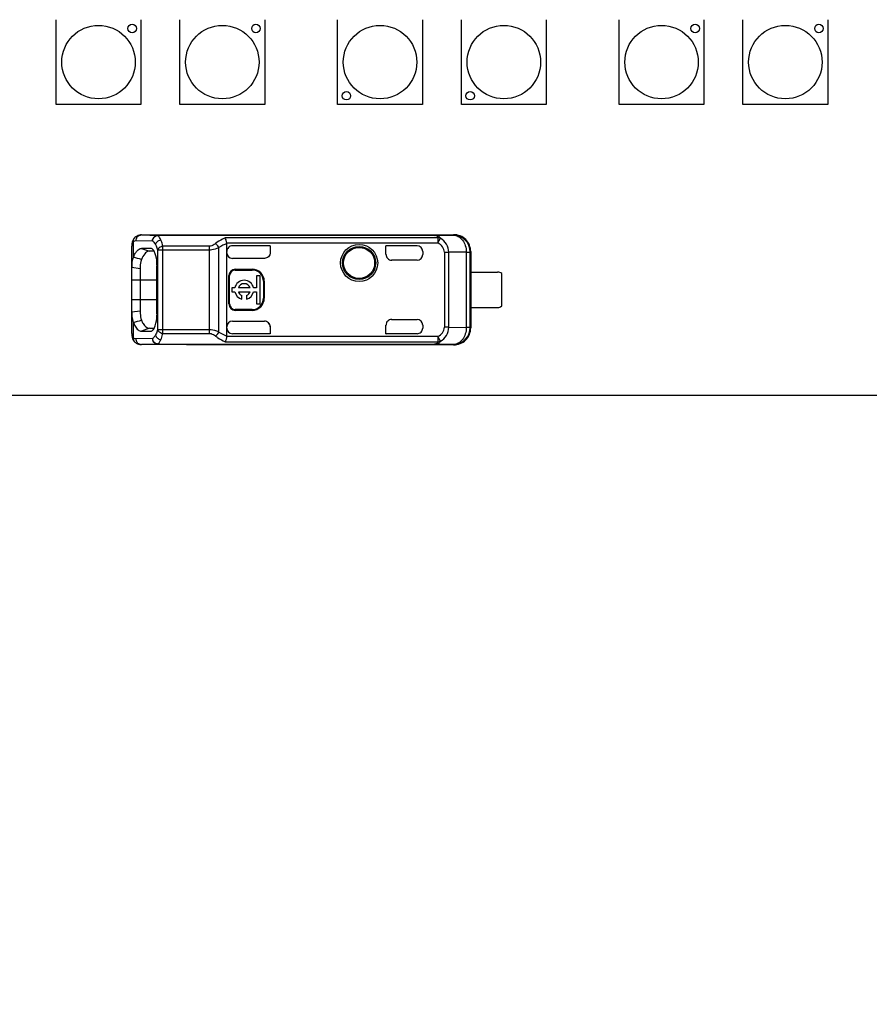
# Model space of a CAD drawing. Header units: millimetres. Extents: x 0 to 210, y 0 to 297.
# Tile 4 of 58: x 70 to 78, y 140 to 148. Entities that reach past the tile are written whole.
import ezdxf
from ezdxf.enums import TextEntityAlignment as Align

# ---------------------------------------------------------------- set-up
doc = ezdxf.new("R2010")
doc.units = ezdxf.units.MM
doc.header["$LTSCALE"] = 19.36
doc.layers.get('0').update_dxf_attribs({"linetype": 'CONTINUOUS'})
doc.layers.add('Z_DIM_2D', color=7, linetype='CONTINUOUS')
doc.styles.add('TEXTSTYLE_3', font='helveticaneueltw1g-ltcn.otf')
doc.dimstyles.new('DIMSTYLE_3', dxfattribs={"dimtxt": 2.1, "dimasz": 3.5, "dimexe": 1.5, "dimexo": 0, "dimgap": 0.525, "dimtad": 1, "dimdec": 3, "dimlfac": 4, "dimdsep": 46, "dimtxsty": 'TEXTSTYLE_3', "dimblk": '_FILLED', "dimblk1": '_FILLED', "dimblk2": '_FILLED', "dimcen": 0.09, "dimclrt": 5, "dimadec": 0, "dimazin": 0, "dimtp": 0.1, "dimtm": 0.1, "dimtfac": 1, "dimtdec": 3, "dimtofl": 0, "dimtmove": 0, "dimatfit": 3, "dimldrblk": '_FILLED', "dimfxl": 0, "dimtolj": 1, "dimarcsym": 0})

# ---------------------------------------------------------------- blocks, each defined once
blk = doc.blocks.new('*D5')
at = {"layer": 'Z_DIM_2D', "color": 2, "linetype": 'Continuous'}
for p, q in [((83.9573, 145.7013), (83.9573, 154.3595)), ((85.0323, 145.7013), (85.0323, 154.3595)), ((84.4948, 152.8595), (74.8101, 152.8595)), ((83.9573, 152.8595), (84.4948, 152.8595)), ((85.0323, 152.8595), (84.4948, 152.8595))]:
    blk.add_line(p, q, dxfattribs=at)
at = {"layer": 'Z_DIM_2D', "color": 5, "linetype": 'Continuous', "style": 'TEXTSTYLE_3'}
for s, p in [(' (6x)', (82.8418, 153.3845)), ('4.3', (78.3362, 153.3845))]:
    blk.add_text(s, height=2.1, dxfattribs=at).set_placement(p, align=Align.RIGHT)
blk = doc.blocks.new('_FILLED')
at = {"color": 0, "linetype": 'ByBlock'}
blk.add_solid([(0, 0), (-1, 0.125), (-1, -0.125)], dxfattribs=at)
blk = doc.blocks.new('_NONE')
blk = doc.blocks.new('*D6')
at = {"layer": 'Z_DIM_2D', "color": 2, "linetype": 'Continuous'}
for p, q in [((83.9573, 145.7013), (82.0405, 145.7013)), ((83.5405, 145.7013), (83.5405, 145.3513)), ((83.5405, 145.0013), (83.5405, 145.3513)), ((83.5405, 145.3513), (83.5405, 140.0687))]:
    blk.add_line(p, q, dxfattribs=at)
at = {"layer": 'Z_DIM_2D', "color": 5, "linetype": 'Continuous', "style": 'TEXTSTYLE_3'}
blk.add_text('2.8', height=2.1, rotation=90, dxfattribs=at).set_placement((83.0155, 143.5949), align=Align.RIGHT)

msp = doc.modelspace()

# ---------------------------------------------------------------- linework, layer by layer
at = {"color": 7, "linetype": 'Continuous'}
for p, q in [((70.55153, 147.5763), (70.55153, 148.3263)), ((71.30178, 148.3263), (71.30178, 147.5763)), ((71.64706, 147.5763), (71.64706, 148.3263)), ((72.39731, 148.3263), (72.39731, 147.5763)), ((73.04216, 147.5763), (73.04216, 148.3263)), ((73.79241, 148.3263), (73.79241, 147.5763)), ((74.13769, 147.5763), (74.13769, 148.3263)), ((74.88794, 148.3263), (74.88794, 147.5763)), ((75.53329, 147.5763), (75.53329, 148.3263)), ((76.28354, 148.3263), (76.28354, 147.5763)), ((76.62882, 147.5763), (76.62882, 148.3263)), ((77.37907, 148.3263), (77.37907, 147.5763)), ((71.30153, 147.57605), (70.55153, 147.57605)), ((72.39706, 147.57605), (71.64706, 147.57605)), ((73.79241, 147.57605), (73.04241, 147.57605)), ((74.88794, 147.57605), (74.13794, 147.57605)), ((76.28329, 147.57605), (75.53329, 147.57605)), ((77.37882, 147.57605), (76.62882, 147.57605)), ((71.24819, 146.39949), (71.24826, 146.39956)), ((71.30537, 146.42264), (71.30477, 146.42264)), ((71.30537, 146.42264), (71.70727, 146.42264)), ((73.89782, 146.41915), (71.45073, 146.41915)), ((71.70558, 146.42264), (71.70727, 146.42264)), ((71.70726, 146.42505), (74.0688, 146.42505)), ((71.21994, 146.33155), (71.21977, 146.3237)), ((71.21977, 145.55149), (71.21977, 146.32367)), ((71.22128, 146.34598), (71.21994, 146.33155)), ((71.38806, 146.30319), (71.30607, 146.30387)), ((71.3939, 146.30215), (71.38811, 146.30339)), ((72.06143, 145.52811), (72.06143, 146.347)), ((72.44411, 146.3263), (72.11151, 146.3263)), ((72.44477, 146.32643), (72.44411, 146.3263)), ((72.44411, 146.3263), (72.44411, 146.26382)), ((73.46977, 146.25005), (73.46977, 146.32643)), ((73.47042, 146.3263), (73.46977, 146.32643)), ((73.74477, 146.3263), (73.47042, 146.3263)), ((71.41832, 146.2779), (71.37674, 146.27827)), ((72.39474, 146.21509), (72.11143, 146.21509)), ((72.42948, 146.22907), (72.43013, 146.22973)), ((72.44411, 146.26382), (72.44477, 146.26511)), ((73.79477, 146.27643), (73.79477, 146.25005)), ((74.21561, 145.60421), (74.21561, 146.2709)), ((74.21977, 146.27506), (74.21977, 145.60005)), ((71.2198, 146.13673), (71.29475, 146.12653)), ((71.29471, 146.12653), (71.29462, 145.74861)), ((71.44377, 145.72499), (71.44377, 146.15001)), ((73.74477, 146.20005), (73.51977, 146.20005)), ((72.07982, 145.81255), (72.07982, 146.06255)), ((72.08643, 145.81255), (72.08643, 146.06255)), ((72.13643, 146.11917), (72.28643, 146.11917)), ((72.13643, 146.11255), (72.28643, 146.11255)), ((72.32351, 146.06105), (72.32351, 145.95412)), ((72.35664, 146.06105), (72.32351, 146.06105)), ((72.35664, 145.81405), (72.35664, 146.06105)), ((74.21922, 146.0938), (74.45727, 146.0938)), ((74.49477, 145.7938), (74.49477, 146.0813)), ((72.10664, 145.95412), (72.10664, 145.92099)), ((72.13255, 145.95412), (72.10664, 145.95412)), ((72.26686, 145.95412), (72.1636, 145.95412)), ((72.32351, 145.95412), (72.29791, 145.95412)), ((72.38643, 146.01255), (72.38643, 145.86255)), ((72.39304, 146.01255), (72.39304, 145.86255)), ((72.10664, 145.92099), (72.13255, 145.92099)), ((72.1636, 145.92099), (72.26686, 145.92099)), ((72.19454, 145.85581), (72.19454, 145.88762)), ((72.23592, 145.88762), (72.23592, 145.85581)), ((72.29791, 145.92099), (72.32351, 145.92099)), ((72.32351, 145.92099), (72.32351, 145.81405)), ((72.32351, 145.81405), (72.35664, 145.81405)), ((74.21922, 145.7813), (74.45727, 145.7813)), ((71.29472, 145.74861), (71.21981, 145.73837)), ((72.28643, 145.76255), (72.13643, 145.76255)), ((72.28643, 145.75594), (72.13643, 145.75594)), ((72.11143, 145.66002), (72.39474, 145.66002)), ((72.44411, 145.61225), (72.44411, 145.54881)), ((72.44411, 145.61225), (72.44477, 145.60999)), ((73.46977, 145.54868), (73.46977, 145.62505)), ((73.51977, 145.67505), (73.74477, 145.67505)), ((73.79477, 145.62505), (73.79477, 145.59868)), ((71.37676, 145.59683), (71.30617, 145.57125)), ((71.30617, 145.57125), (71.3881, 145.57192)), ((71.37669, 145.59684), (71.41838, 145.59721)), ((71.38816, 145.57165), (71.39436, 145.57285)), ((72.44477, 145.54868), (72.11143, 145.54868)), ((72.44411, 145.54881), (72.44477, 145.54868)), ((73.46977, 145.54868), (73.47042, 145.54881)), ((73.74477, 145.54868), (73.46977, 145.54868)), ((71.23438, 145.49213), (71.24257, 145.48127)), ((71.24257, 145.48127), (71.24823, 145.47556)), ((71.2482, 145.4756), (71.24824, 145.47556)), ((71.3048, 145.45246), (71.30536, 145.45247)), ((71.70727, 145.45247), (71.30537, 145.45247)), ((71.45074, 145.45596), (71.45475, 145.45634)), ((71.45075, 145.45596), (73.89782, 145.45596)), ((71.45475, 145.45634), (71.45116, 145.45629)), ((71.70558, 145.45246), (71.70726, 145.45247)), ((74.0688, 145.45005), (71.70727, 145.45005)), ((74.06562, 145.45421), (74.06881, 145.45005)), ((134.35727, 145.0013), (65.88227, 145.0013))]:
    msp.add_line(p, q, dxfattribs=at)
at = {"color": 9, "linetype": 'Continuous'}
for p, q in [((71.30537, 146.42264), (71.45073, 146.41915)), ((73.89782, 146.41784), (71.45073, 146.41784)), ((73.92977, 146.3964), (72.04627, 146.3964)), ((73.89782, 146.41915), (74.06623, 146.4209)), ((73.89782, 146.41915), (73.89782, 146.41784)), ((73.92977, 146.3964), (73.92978, 146.35161)), ((73.92978, 146.3516), (73.9512, 146.39289)), ((74.06881, 146.42505), (74.06623, 146.4209)), ((71.2348, 146.22433), (71.23483, 146.3625)), ((71.25835, 146.37264), (71.40374, 146.36915)), ((71.30607, 146.30387), (71.37678, 146.27827)), ((71.49579, 145.55221), (71.49579, 146.3229)), ((71.90575, 146.3229), (71.49579, 146.3229)), ((71.90575, 146.3229), (71.90575, 145.58364)), ((71.99073, 145.56428), (71.99073, 146.31083)), ((72.06107, 146.35161), (73.92977, 146.35161)), ((72.11151, 146.3263), (72.11148, 146.32643)), ((73.74477, 146.32643), (73.74477, 146.3263)), ((71.4488, 146.29147), (71.90575, 146.29148)), ((71.4488, 146.29147), (71.4488, 145.58365)), ((73.47042, 146.25005), (73.46977, 146.25005)), ((73.98668, 146.26928), (73.98668, 145.60583)), ((73.98668, 146.26928), (74.02498, 146.26928)), ((74.18052, 146.2709), (74.02498, 146.26928)), ((74.02498, 145.60583), (74.02498, 146.26928)), ((74.18052, 146.2709), (74.18052, 145.60421)), ((74.18052, 146.2709), (74.21561, 146.2709)), ((74.21977, 146.27506), (74.21561, 146.2709)), ((72.07982, 146.06255), (72.08643, 146.06255)), ((72.13643, 146.11255), (72.13643, 146.11917)), ((72.28643, 146.11917), (72.28643, 146.11255)), ((71.21977, 146.02505), (71.44377, 146.02505)), ((72.38643, 146.01255), (72.39304, 146.01255)), ((72.39304, 145.86255), (72.38643, 145.86255)), ((71.44377, 145.85005), (71.21977, 145.85005)), ((72.08643, 145.81255), (72.07982, 145.81255)), ((72.13643, 145.75594), (72.13643, 145.76255)), ((72.28643, 145.76255), (72.28643, 145.75594)), ((71.23482, 145.51261), (71.23482, 145.65078)), ((73.46977, 145.62505), (73.47042, 145.62505)), ((74.02498, 145.60583), (73.98668, 145.60583)), ((74.02498, 145.60583), (74.18052, 145.60421)), ((74.21561, 145.60421), (74.18052, 145.60421)), ((74.21561, 145.60421), (74.21977, 145.60005)), ((71.90575, 145.58364), (71.4488, 145.58365)), ((71.49579, 145.55221), (71.90575, 145.55221)), ((71.90575, 145.58364), (71.90575, 145.55221)), ((73.92977, 145.5235), (72.06107, 145.5235)), ((72.11143, 145.54868), (72.11143, 145.54881)), ((73.74477, 145.54881), (73.74477, 145.54868)), ((73.92977, 145.5235), (73.92977, 145.47871)), ((73.95121, 145.48221), (73.92977, 145.5235)), ((71.40374, 145.50596), (71.25835, 145.50247)), ((71.45075, 145.45596), (71.30537, 145.45247)), ((71.45073, 145.45631), (71.45061, 145.4574)), ((71.45073, 145.45727), (73.89782, 145.45727)), ((72.04656, 145.47871), (73.92977, 145.47871)), ((73.89782, 145.45727), (73.89782, 145.45596)), ((74.06562, 145.45421), (73.89782, 145.45596))]:
    msp.add_line(p, q, dxfattribs=at)
at = {"color": 7, "linetype": 'Continuous'}
for points in [[(71.24826, 146.39955), (71.24374, 146.39512), (71.23531, 146.38443), (71.22879, 146.37249), (71.22416, 146.35962), (71.22128, 146.34598)], [(71.21977, 145.55147), (71.21986, 145.54574), (71.221, 145.53115), (71.22365, 145.51737), (71.22806, 145.5043), (71.23438, 145.49213)]]:
    msp.add_lwpolyline(points, dxfattribs=at)
for centre, radius in [((70.92653, 147.9513), 0.325), ((71.22403, 148.2488), 0.0375), ((72.02206, 147.9513), 0.325), ((72.31956, 148.2488), 0.0375), ((73.41741, 147.9513), 0.325), ((74.51294, 147.9513), 0.325), ((75.90829, 147.9513), 0.325), ((76.20579, 148.2488), 0.0375), ((77.00382, 147.9513), 0.325), ((77.30132, 148.2488), 0.0375), ((73.11991, 147.6538), 0.0375), ((74.21544, 147.6538), 0.0375), ((73.23227, 146.17505), 0.16425), ((73.23227, 146.17505), 0.1375)]:
    msp.add_circle(centre, radius, dxfattribs=at)
at = {"color": 9, "linetype": 'Continuous'}
msp.add_circle((73.23227, 146.17505), 0.14645, dxfattribs=at)
for centre, radius, start, end in [((71.30551, 146.37832), 0.04432, 90.192719, 99.737072), ((74.0656, 145.60422), 0.15001, 270.00985, 359.9947), ((71.30551, 145.49679), 0.04432, 260.265378, 269.81529), ((71.45745, 145.51035), 0.05393, 233.861398, 237.134238)]:
    msp.add_arc(centre, radius, start, end, dxfattribs=at)
at = {"color": 7, "linetype": 'Continuous'}
for centre, radius, start, end in [((74.0656, 146.27089), 0.15001, 0.00334, 89.760034), ((74.06977, 146.27506), 0.15, 0.000825, 90.368479), ((72.03188, 146.34703), 0.02955, 359.93864, 8.901458), ((72.11143, 146.27643), 0.05, 89.939039, 179.97329), ((71.32547, 146.17612), 0.10269, 151.998112, 158.67224), ((65.91498, 125.98681), 20.92561, 75.072323, 75.271801), ((71.37638, 146.23737), 0.0409, 89.502626, 98.957993), ((73.74477, 146.25005), 0.05, 270, 360), ((72.13643, 146.06255), 0.05661, 90, 180), ((72.13643, 146.06255), 0.05, 90, 180), ((72.28643, 146.01255), 0.10661, 0, 90), ((72.28643, 146.01255), 0.1, 0, 90), ((74.45727, 146.0313), 0.0625, 53.130102, 90), ((72.21523, 145.93755), 0.08432, 11.327261, 168.672739), ((72.21523, 145.93755), 0.05423, 17.784655, 162.215345), ((72.21523, 145.93755), 0.08432, 191.327261, 255.795811), ((72.21523, 145.93755), 0.05423, 197.784655, 247.492184), ((72.21523, 145.93755), 0.08432, 284.204189, 348.672739), ((72.21523, 145.93755), 0.05423, 292.507816, 342.215345), ((72.28643, 145.86255), 0.10661, 270, 360), ((72.28643, 145.86255), 0.1, 270, 360), ((72.13643, 145.81255), 0.05661, 180, 270), ((72.13643, 145.81255), 0.05, 180, 270), ((74.45727, 145.8438), 0.0625, 270, 306.869898), ((67.11134, 161.32816), 16.21133, 284.736299, 284.993759), ((73.74477, 145.62505), 0.05, 0, 90), ((74.06977, 145.60005), 0.15, 269.630927, 359.98469), ((72.03186, 145.52807), 0.02957, 351.098525, 0.062486), ((72.11144, 145.59869), 0.05001, 180.007626, 269.991814)]:
    msp.add_arc(centre, radius, start, end, dxfattribs=at)
for centre, major_axis, ratio, start_param, end_param in [((73.74477, 146.2763), (0, 0.05), 0.9999939, -1.5707963, 0), ((72.11143, 146.2651), (0, 0.05001), 0.9998477, -4.7123888, -3.1415927), ((73.52043, 146.25005), (0.05001, 0), 0.9998477, 3.1415924, 4.712389), ((72.11143, 145.61001), (0, 0.05001), 0.9998477, 0, 1.5707963), ((72.39476, 145.61001), (-0.03537, 0.03537), 0.9996955, -2.3563468, -0.7852459), ((73.52043, 145.62505), (0.05001, 0), 0.9998477, 1.5707963, 3.1415927), ((73.74477, 145.59881), (0, 0.05), 0.9999939, -3.1415927, -1.5707963)]:
    msp.add_ellipse(centre, major_axis=major_axis, ratio=ratio, start_param=start_param, end_param=end_param, dxfattribs=at)
at = {"color": 9, "linetype": 'Continuous'}
for points, knots in [([(71.23483, 146.3625), (71.23446, 146.36597), (71.23438, 146.37939), (71.24087, 146.39284), (71.24819, 146.39949)], [0, 0, 0, 0, 0.2612036, 1, 1, 1, 1]), ([(71.25835, 146.37264), (71.25838, 146.38408), (71.26599, 146.4073), (71.28716, 146.42014), (71.29801, 146.422)], [0, 0, 0, 0, 0.5097023, 1, 1, 1, 1]), ([(71.45075, 146.41915), (71.43865, 146.41912), (71.41315, 146.40766), (71.40378, 146.3818), (71.40374, 146.36915)], [0, 0, 0, 0, 0.4888288, 1, 1, 1, 1]), ([(71.4516, 146.41874), (71.43948, 146.41833), (71.41439, 146.40699), (71.40423, 146.38169), (71.40374, 146.36915)], [0, 0, 0, 0, 0.4913504, 1, 1, 1, 1]), ([(71.40374, 146.36915), (71.40465, 146.38127), (71.41305, 146.39971), (71.43062, 146.41209), (71.44186, 146.4168), (71.44784, 146.41724), (71.45073, 146.41781)], [0, 0, 0, 0, 0.5020295, 0.7546845, 0.8782804, 1, 1, 1, 1]), ([(71.47736, 146.37916), (71.47543, 146.38346), (71.46852, 146.3975), (71.45942, 146.41108), (71.45073, 146.41784)], [0, 0, 0, 0, 0.299889, 1, 1, 1, 1]), ([(72.04627, 146.3964), (72.03885, 146.39337), (72.00912, 146.38001), (71.9814, 146.36215), (71.9624, 146.34656)], [0, 0, 0, 0, 0.2458568, 1, 1, 1, 1]), ([(73.9512, 146.39289), (73.94741, 146.40045), (73.93301, 146.4178), (73.91024, 146.41911), (73.89782, 146.41915)], [0, 0, 0, 0, 0.4049383, 1, 1, 1, 1]), ([(73.92977, 146.3964), (73.92996, 146.39911), (73.92781, 146.40414), (73.92414, 146.41232), (73.91246, 146.41702), (73.90347, 146.41759), (73.89782, 146.41784)], [0, 0, 0, 0, 0.1887293, 0.3646991, 0.6063128, 1, 1, 1, 1]), ([(74.02498, 146.26928), (74.02475, 146.29415), (74.01024, 146.34466), (73.97242, 146.38013), (73.9512, 146.39289)], [0, 0, 0, 0, 0.5010744, 1, 1, 1, 1]), ([(71.23483, 146.3625), (71.2296, 146.35874), (71.22084, 146.34619), (71.21977, 146.33154), (71.21977, 146.32367)], [0, 0, 0, 0, 0.4498972, 1, 1, 1, 1]), ([(71.23483, 146.3625), (71.23664, 146.36414), (71.24333, 146.36958), (71.25214, 146.37279), (71.25835, 146.37264)], [0, 0, 0, 0, 0.2825593, 1, 1, 1, 1]), ([(71.40374, 146.36915), (71.40622, 146.36757), (71.41719, 146.35893), (71.42512, 146.34703), (71.43038, 146.33742)], [0, 0, 0, 0, 0.2116187, 1, 1, 1, 1]), ([(71.43038, 146.33742), (71.43256, 146.34776), (71.44545, 146.36741), (71.46624, 146.37729), (71.47736, 146.37916)], [0, 0, 0, 0, 0.4835459, 1, 1, 1, 1]), ([(71.43038, 146.33742), (71.43216, 146.33417), (71.43961, 146.31941), (71.4452, 146.30376), (71.4488, 146.29147)], [0, 0, 0, 0, 0.2247305, 1, 1, 1, 1]), ([(71.49579, 146.3229), (71.49055, 146.32197), (71.47234, 146.31673), (71.45393, 146.30436), (71.4488, 146.29147)], [0, 0, 0, 0, 0.2774086, 1, 1, 1, 1]), ([(71.49579, 146.3229), (71.49451, 146.32821), (71.48955, 146.34732), (71.48324, 146.36614), (71.47736, 146.37916)], [0, 0, 0, 0, 0.2767388, 1, 1, 1, 1]), ([(71.9624, 146.34656), (71.95869, 146.34349), (71.94223, 146.33117), (71.92157, 146.32306), (71.90575, 146.3229)], [0, 0, 0, 0, 0.2334677, 1, 1, 1, 1]), ([(71.90575, 146.29148), (71.91346, 146.29164), (71.94262, 146.29341), (71.9712, 146.30191), (71.99073, 146.31083)], [0, 0, 0, 0, 0.2641789, 1, 1, 1, 1]), ([(71.99073, 146.31083), (71.98585, 146.32151), (71.97685, 146.33444), (71.96527, 146.34447), (71.9624, 146.34656)], [0, 0, 0, 0, 0.7680223, 1, 1, 1, 1]), ([(73.98668, 146.26928), (73.98665, 146.2865), (73.97284, 146.32111), (73.94512, 146.34353), (73.92977, 146.35161)], [0, 0, 0, 0, 0.498221, 1, 1, 1, 1]), ([(73.92977, 145.5235), (73.94513, 145.53154), (73.97291, 145.55402), (73.98646, 145.58861), (73.98668, 145.60583)], [0, 0, 0, 0, 0.5016635, 1, 1, 1, 1]), ([(73.95121, 145.48221), (73.97243, 145.49498), (74.01024, 145.53046), (74.02475, 145.58096), (74.02498, 145.60583)], [0, 0, 0, 0, 0.4989139, 1, 1, 1, 1]), ([(74.18052, 145.60421), (74.18044, 145.58491), (74.17474, 145.54717), (74.15032, 145.49796), (74.11266, 145.46327), (74.08074, 145.45433), (74.06562, 145.45421)], [0, 0, 0, 0, 0.2793413, 0.5426976, 0.7812092, 1, 1, 1, 1]), ([(71.21977, 145.55149), (71.21977, 145.5436), (71.22078, 145.5289), (71.22962, 145.5164), (71.23482, 145.51261)], [0, 0, 0, 0, 0.5510304, 1, 1, 1, 1]), ([(71.23482, 145.51261), (71.23445, 145.50913), (71.23437, 145.49571), (71.24088, 145.48226), (71.2482, 145.4756)], [0, 0, 0, 0, 0.2611911, 1, 1, 1, 1]), ([(71.25835, 145.50247), (71.25636, 145.50242), (71.24763, 145.50317), (71.23976, 145.50812), (71.23482, 145.51261)], [0, 0, 0, 0, 0.2301748, 1, 1, 1, 1]), ([(71.43039, 145.5377), (71.42844, 145.53414), (71.42135, 145.52227), (71.41201, 145.51127), (71.40374, 145.50596)], [0, 0, 0, 0, 0.2922052, 1, 1, 1, 1]), ([(71.4488, 145.58365), (71.44752, 145.57928), (71.44253, 145.56354), (71.43614, 145.5482), (71.43039, 145.5377)], [0, 0, 0, 0, 0.2753885, 1, 1, 1, 1]), ([(71.43039, 145.5377), (71.43257, 145.52737), (71.44546, 145.50772), (71.46625, 145.49784), (71.47737, 145.49597)], [0, 0, 0, 0, 0.483533, 1, 1, 1, 1]), ([(71.4488, 145.58365), (71.45032, 145.57983), (71.46135, 145.56355), (71.48085, 145.55488), (71.49579, 145.55222)], [0, 0, 0, 0, 0.2133207, 1, 1, 1, 1]), ([(71.47737, 145.49597), (71.47918, 145.49998), (71.48669, 145.51825), (71.49219, 145.5373), (71.49579, 145.55221)], [0, 0, 0, 0, 0.2227938, 1, 1, 1, 1]), ([(71.90573, 145.55221), (71.91128, 145.55215), (71.93202, 145.54932), (71.95076, 145.53829), (71.9624, 145.52855)], [0, 0, 0, 0, 0.267612, 1, 1, 1, 1]), ([(71.99073, 145.56428), (71.98459, 145.5672), (71.95751, 145.57809), (71.92812, 145.58329), (71.90575, 145.58363)], [0, 0, 0, 0, 0.2330087, 1, 1, 1, 1]), ([(71.9624, 145.52855), (71.96534, 145.53068), (71.97689, 145.54074), (71.98588, 145.55367), (71.99073, 145.56428)], [0, 0, 0, 0, 0.2371485, 1, 1, 1, 1]), ([(71.9624, 145.52855), (71.96886, 145.52325), (71.99492, 145.50351), (72.02401, 145.48781), (72.04656, 145.47871)], [0, 0, 0, 0, 0.2557243, 1, 1, 1, 1]), ([(71.29801, 145.45311), (71.28716, 145.45497), (71.26599, 145.4678), (71.25839, 145.49103), (71.25835, 145.50247)], [0, 0, 0, 0, 0.4902876, 1, 1, 1, 1]), ([(71.45073, 145.4573), (71.44684, 145.45807), (71.43877, 145.45893), (71.43158, 145.46285), (71.42818, 145.46505)], [0, 0, 0, 0, 0.4945828, 1, 1, 1, 1]), ([(71.45073, 145.45727), (71.45237, 145.45855), (71.45952, 145.46496), (71.46508, 145.47294), (71.46888, 145.47939)], [0, 0, 0, 0, 0.2181417, 1, 1, 1, 1]), ([(73.92977, 145.47871), (73.92915, 145.47353), (73.92405, 145.45821), (73.90675, 145.45778), (73.89782, 145.45727)], [0, 0, 0, 0, 0.3682676, 1, 1, 1, 1]), ([(73.89783, 145.45596), (73.91028, 145.45599), (73.93318, 145.4572), (73.94732, 145.47473), (73.95121, 145.48221)], [0, 0, 0, 0, 0.5963431, 1, 1, 1, 1])]:
    msp.add_open_spline(points, degree=3, knots=knots, dxfattribs=at)
at = {"color": 7, "linetype": 'Continuous'}
for points, knots in [([(71.30477, 146.42265), (71.29943, 146.42266), (71.27873, 146.42056), (71.25953, 146.4098), (71.24819, 146.39949)], [0, 0, 0, 0, 0.2585311, 1, 1, 1, 1]), ([(72.06107, 146.35161), (72.05965, 146.36061), (72.05592, 146.3759), (72.05026, 146.39103), (72.04627, 146.3964)], [0, 0, 0, 0, 0.5766347, 1, 1, 1, 1]), ([(74.06623, 146.4209), (74.0813, 146.42077), (74.11313, 146.41181), (74.15062, 146.3771), (74.17487, 146.32789), (74.18047, 146.29019), (74.18052, 146.2709)], [0, 0, 0, 0, 0.2185583, 0.4569073, 0.7203386, 1, 1, 1, 1]), ([(71.2348, 146.22433), (71.23912, 146.23606), (71.24859, 146.2569), (71.26846, 146.28761), (71.2916, 146.30374), (71.30602, 146.30373)], [0, 0, 0, 0, 0.3371436, 0.6111162, 1, 1, 1, 1]), ([(71.40963, 146.29079), (71.40842, 146.29218), (71.40393, 146.29687), (71.39832, 146.30065), (71.3939, 146.30216)], [0, 0, 0, 0, 0.2819643, 1, 1, 1, 1]), ([(71.22981, 146.21347), (71.22773, 146.20812), (71.2205, 146.18301), (71.21978, 146.15664), (71.21977, 146.13636)], [0, 0, 0, 0, 0.2204671, 1, 1, 1, 1]), ([(71.37001, 146.27777), (71.35676, 146.27568), (71.32802, 146.25353), (71.31326, 146.2237), (71.30535, 146.20556)], [0, 0, 0, 0, 0.4040433, 1, 1, 1, 1]), ([(71.42259, 146.27009), (71.42163, 146.27215), (71.41797, 146.27944), (71.4135, 146.28636), (71.40963, 146.29079)], [0, 0, 0, 0, 0.2786329, 1, 1, 1, 1]), ([(71.44389, 146.14974), (71.44386, 146.15954), (71.44253, 146.1953), (71.43692, 146.23127), (71.42836, 146.25584)], [0, 0, 0, 0, 0.2735961, 1, 1, 1, 1]), ([(71.30535, 146.20556), (71.30344, 146.19982), (71.29691, 146.17393), (71.29508, 146.14712), (71.29471, 146.12653)], [0, 0, 0, 0, 0.2267053, 1, 1, 1, 1]), ([(71.21977, 145.73882), (71.21977, 145.73155), (71.22038, 145.70542), (71.22299, 145.67855), (71.23008, 145.66094)], [0, 0, 0, 0, 0.2768033, 1, 1, 1, 1]), ([(71.29462, 145.74861), (71.29466, 145.74134), (71.29545, 145.71475), (71.29903, 145.68786), (71.30536, 145.66953)], [0, 0, 0, 0, 0.2727065, 1, 1, 1, 1]), ([(71.42804, 145.61839), (71.43065, 145.62584), (71.44021, 145.66054), (71.44357, 145.69671), (71.44389, 145.72474)], [0, 0, 0, 0, 0.219659, 1, 1, 1, 1]), ([(71.23482, 145.65078), (71.23912, 145.63906), (71.25055, 145.61467), (71.27114, 145.58272), (71.29579, 145.5713), (71.30612, 145.5715)], [0, 0, 0, 0, 0.334835, 0.7230477, 1, 1, 1, 1]), ([(71.30536, 145.66953), (71.31013, 145.65879), (71.32469, 145.62885), (71.35373, 145.59664), (71.37669, 145.59684)], [0, 0, 0, 0, 0.3387062, 1, 1, 1, 1]), ([(71.4093, 145.58363), (71.41048, 145.58499), (71.41552, 145.59133), (71.41952, 145.59844), (71.42222, 145.60412)], [0, 0, 0, 0, 0.2231574, 1, 1, 1, 1]), ([(71.39436, 145.57283), (71.39567, 145.57327), (71.40138, 145.57574), (71.40614, 145.58002), (71.4093, 145.58363)], [0, 0, 0, 0, 0.2237608, 1, 1, 1, 1]), ([(72.06107, 145.5235), (72.05965, 145.51451), (72.05611, 145.49921), (72.05052, 145.48407), (72.04656, 145.47871)], [0, 0, 0, 0, 0.5769454, 1, 1, 1, 1]), ([(71.24819, 145.47561), (71.25194, 145.47219), (71.26811, 145.45935), (71.28928, 145.45242), (71.30487, 145.45247)], [0, 0, 0, 0, 0.2455896, 1, 1, 1, 1]), ([(71.40374, 145.50596), (71.40378, 145.49331), (71.41315, 145.46745), (71.43866, 145.45599), (71.45075, 145.45596)], [0, 0, 0, 0, 0.5111751, 1, 1, 1, 1])]:
    msp.add_open_spline(points, degree=3, knots=knots, dxfattribs=at)
at = {"color": 9, "linetype": 'Continuous'}
for points in [[(73.9512, 146.39289), (73.94446, 146.39552), (73.93701, 146.39669), (73.92977, 146.3964)], [(72.06143, 146.34701), (72.03668, 146.33761), (72.01269, 146.32562), (71.99073, 146.31084)], [(71.99073, 145.56428), (72.01269, 145.5495), (72.03668, 145.53751), (72.06143, 145.52811)], [(71.42564, 145.46679), (71.41354, 145.47563), (71.40483, 145.49111), (71.40374, 145.50606)], [(71.46888, 145.47939), (71.47203, 145.48474), (71.47482, 145.49031), (71.47737, 145.49597)], [(73.92977, 145.47871), (73.93701, 145.47842), (73.94446, 145.47959), (73.95121, 145.48221)]]:
    msp.add_open_spline(points, degree=3, dxfattribs=at)
at = {"color": 7, "linetype": 'Continuous'}
for points in [[(71.42836, 146.25584), (71.42667, 146.26068), (71.42477, 146.26545), (71.42259, 146.27009)], [(72.4301, 146.22975), (72.42108, 146.22073), (72.4075, 146.21509), (72.39474, 146.21509)], [(72.44477, 146.26511), (72.44477, 146.25235), (72.43913, 146.23878), (72.4301, 146.22975)], [(71.23008, 145.66094), (71.23148, 145.65748), (71.23307, 145.65409), (71.23481, 145.65079)], [(71.42222, 145.60412), (71.42442, 145.60876), (71.42634, 145.61354), (71.42804, 145.61839)], [(72.42946, 145.64602), (72.43815, 145.63733), (72.44372, 145.62447), (72.44411, 145.61219)], [(71.42673, 145.46434), (71.41352, 145.4731), (71.40435, 145.49012), (71.40374, 145.50596)], [(71.45208, 145.45623), (71.44321, 145.45635), (71.43412, 145.45944), (71.42673, 145.46434)]]:
    msp.add_open_spline(points, degree=3, dxfattribs=at)

# ---------------------------------------------------------------- dimensions: what is measured, and where the dimension line sits
at = {"layer": 'Z_DIM_2D', "color": 2, "linetype": 'Continuous'}
dim = msp.add_linear_dim(base=(85.03227, 152.85954), p1=(83.95727, 145.7013), p2=(85.03227, 145.7013), text='<> (6x)', dimstyle='DIMSTYLE_3', override={"dimblk1": 'NONE', "dimblk2": 'NONE', "dimsah": 1}, dxfattribs=at)
dim.commit()
dim.dimension.update_dxf_attribs({"geometry": '*D5', "text_midpoint": (78.82595, 152.85954), "dimtype": 160})
dim = msp.add_linear_dim(base=(83.54049, 145.7013), p1=(65.88227, 145.0013), p2=(82.04049, 145.7013), angle=90, dimstyle='DIMSTYLE_3', override={"dimblk1": 'NONE', "dimblk2": 'NONE', "dimsah": 1}, dxfattribs=at)
dim.commit()
dim.dimension.update_dxf_attribs({"geometry": '*D6', "text_midpoint": (83.54049, 141.83572), "dimtype": 160})

doc.saveas('drawing.dxf')
